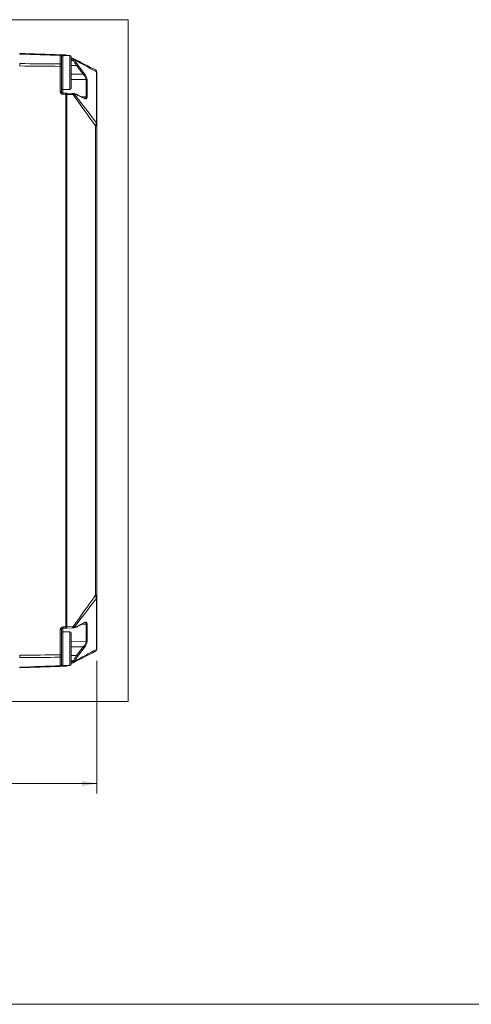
# Model space of a CAD drawing. Header units: millimetres. Extents: x 4 to 836, y 5 to 589.
# Tile 37 of 154: x 489 to 581, y 5 to 205. Entities that reach past the tile are written whole.
import ezdxf

# ---------------------------------------------------------------- set-up
doc = ezdxf.new("R2010")
doc.units = ezdxf.units.MM
doc.layers.add('1', color=7, linetype='Continuous', true_color=0xffffff)
doc.layers.add('256', color=7, linetype='Continuous', true_color=0xffffff)
doc.styles.add('ideas_simplex', font='simplex.shx')
doc.dimstyles.get("Standard").update_dxf_attribs({"dimtxt": 0.18, "dimasz": 0.18, "dimexe": 0.18, "dimexo": 0.0625, "dimgap": 0.09, "dimtad": 0, "dimtih": 1, "dimtoh": 1, "dimdec": 4, "dimzin": 0, "dimdsep": 46, "dimtxsty": 'Standard', "dimcen": 0.09, "dimadec": 0, "dimazin": 0, "dimtfac": 1, "dimtdec": 4, "dimtofl": 0, "dimtmove": 0, "dimatfit": 3, "dimfxl": 1, "dimtolj": 1, "dimtzin": 0, "dimarcsym": 0})

# ---------------------------------------------------------------- blocks, each defined once
blk = doc.blocks.new('_U0')
at = {"layer": '1', "color": 152, "lineweight": 13}
for p, q in [((379.695031, 124.782597), (379.695031, 47.920068)), ((504.495031, 74.90566), (504.495031, 47.920068))]:
    blk.add_line(p, q, dxfattribs=at)
at = {"layer": '1', "color": 87, "lineweight": 25}
for p, q in [((435.007531, 57.045068), (433.507531, 57.045068)), ((433.507531, 57.045068), (433.507531, 51.420068)), ((450.682531, 57.045068), (449.182531, 57.045068)), ((450.682531, 51.420068), (450.682531, 57.045068)), ((433.507531, 51.420068), (435.007531, 51.420068)), ((449.182531, 51.420068), (450.682531, 51.420068))]:
    blk.add_line(p, q, dxfattribs=at)
at = {"layer": '1', "color": 27, "lineweight": 13}
blk.add_line((379.695031, 49.920068), (504.495031, 49.920068), dxfattribs=at)
at = {"layer": '1', "color": 27, "lineweight": 18}
for points in [[(379.695031, 49.920068), (382.69503, 50.449049), (382.695033, 49.391087)], [(504.495031, 49.920068), (501.495033, 49.391087), (501.49503, 50.449049)]]:
    blk.add_solid(points, dxfattribs=at)
at = {"layer": '1', "color": 87, "linetype": 'Continuous', "lineweight": 25, "char_height": 3, "attachment_point": 7, "line_spacing_factor": 1.204819, "style": 'ideas_simplex'}
for s, insert in [('\\W1.1692;124,8', (434.979031, 59.180068)), ('\\W1.1692;4.913', (434.979031, 51.867568))]:
    blk.add_mtext(s, dxfattribs=dict(at, insert=insert))

msp = doc.modelspace()

# ---------------------------------------------------------------- linework, layer by layer
at = {"layer": '1', "color": 251, "linetype": 'Continuous', "lineweight": 18}
for p, q in [((510.845, 205.317), (359.949, 205.317)), ((510.845, 205.317), (510.845, 66.606)), ((359.949, 66.606), (510.845, 66.606))]:
    msp.add_line(p, q, dxfattribs=at)
at = {"layer": '1', "color": 143, "linetype": 'Continuous', "lineweight": 18}
for p, q in [((497.054, 198.173), (497.536, 198.156)), ((497.295, 197.822), (497.295, 196.198)), ((497.536, 198.156), (498.184, 198.134)), ((498.394, 198.079), (498.526, 198.011)), ((499.295, 197.619), (499.653, 197.436)), ((497.295, 195.822), (497.295, 190.651)), ((504.495, 194.517), (504.495, 184.138)), ((497.536, 190.401), (498.184, 190.378)), ((498.184, 190.378), (498.289, 190.374)), ((498.289, 190.374), (499.548, 190.33)), ((499.726, 190.324), (499.735, 190.324)), ((501.824, 189.383), (500.47, 190.099)), ((501.824, 189.383), (501.82, 189.384)), ((504.495, 183.703), (504.495, 88.219)), ((504.495, 87.785), (504.495, 77.406)), ((500.47, 81.824), (501.824, 82.54)), ((497.295, 81.272), (497.295, 76.101)), ((498.184, 81.545), (497.536, 81.522)), ((498.289, 81.549), (498.184, 81.545)), ((499.548, 81.593), (498.289, 81.549)), ((499.735, 81.599), (499.726, 81.599)), ((497.295, 75.725), (497.295, 74.101)), ((499.653, 74.487), (499.295, 74.304)), ((497.536, 73.767), (497.054, 73.75)), ((498.184, 73.789), (497.536, 73.767)), ((498.526, 73.911), (498.394, 73.844))]:
    msp.add_line(p, q, dxfattribs=at)
at = {"layer": '1', "color": 143, "linetype": 'Continuous', "lineweight": 13}
for p, q in [((497.054, 196.323), (497.054, 198.038)), ((499.548, 197.213), (499.295, 197.342)), ((499.295, 197.026), (499.735, 197.029)), ((499.735, 197.029), (499.726, 197.045)), ((499.916, 197.152), (499.925, 197.137)), ((497.295, 195.822), (497.054, 195.822)), ((497.054, 190.651), (497.054, 195.822)), ((500.362, 195.982), (499.295, 195.975)), ((501.716, 194.203), (500.362, 195.982)), ((500.552, 196.177), (501.906, 194.398)), ((504.392, 184.353), (504.392, 194.733)), ((499.295, 194.225), (501.716, 194.203)), ((502.293, 193.141), (499.295, 193.168)), ((502.293, 189.602), (502.293, 193.141)), ((502.482, 193.072), (502.482, 189.532)), ((497.054, 190.651), (497.295, 190.651)), ((497.536, 191.117), (497.536, 190.401)), ((498.184, 190.128), (497.536, 190.151)), ((498.394, 190.125), (498.184, 190.128)), ((498.184, 81.795), (498.184, 190.128)), ((499.653, 190.081), (498.394, 190.125)), ((498.394, 190.125), (498.394, 81.798)), ((499.925, 190.182), (499.916, 190.182)), ((501.906, 189.269), (500.552, 189.985)), ((501.337, 189.64), (502.293, 189.602)), ((504.223, 183.703), (504.495, 183.703)), ((504.223, 88.219), (504.223, 183.703)), ((504.223, 88.219), (504.495, 88.219)), ((504.392, 77.19), (504.392, 87.57)), ((500.552, 81.938), (501.906, 82.654)), ((502.293, 82.321), (501.337, 82.283)), ((502.293, 78.782), (502.293, 82.321)), ((502.482, 82.39), (502.482, 78.851)), ((497.295, 81.272), (497.054, 81.272)), ((497.054, 76.101), (497.054, 81.272)), ((497.536, 81.772), (498.184, 81.795)), ((497.536, 81.522), (497.536, 80.806)), ((498.184, 81.795), (498.394, 81.798)), ((498.394, 81.798), (499.653, 81.842)), ((499.916, 81.741), (499.925, 81.741)), ((499.295, 78.755), (502.293, 78.782)), ((501.716, 77.72), (499.295, 77.698)), ((500.362, 75.941), (501.716, 77.72)), ((501.906, 77.524), (500.552, 75.746)), ((497.295, 76.101), (497.054, 76.101)), ((497.054, 73.884), (497.054, 75.6)), ((499.295, 75.948), (500.362, 75.941)), ((499.735, 74.894), (499.295, 74.897)), ((499.295, 74.581), (499.548, 74.71)), ((499.726, 74.878), (499.735, 74.894)), ((499.925, 74.786), (499.916, 74.771))]:
    msp.add_line(p, q, dxfattribs=at)
at = {"layer": '1', "color": 252, "linetype": 'Continuous', "lineweight": 18}
for p, q in [((498.995, 198.011), (497.595, 198.011)), ((499.295, 197.711), (499.295, 191.411)), ((497.595, 191.111), (498.995, 191.111)), ((498.995, 80.811), (497.595, 80.811)), ((499.295, 80.511), (499.295, 74.211)), ((497.595, 73.911), (498.995, 73.911))]:
    msp.add_line(p, q, dxfattribs=at)
at = {"layer": '1', "color": 252, "linetype": 'Continuous', "lineweight": 13}
for p, q in [((497.595, 197.748), (497.595, 198.011)), ((497.595, 191.111), (497.595, 197.748)), ((498.995, 191.111), (498.995, 198.011)), ((497.595, 80.548), (497.595, 80.811)), ((497.595, 73.911), (497.595, 80.548)), ((498.995, 73.911), (498.995, 80.811))]:
    msp.add_line(p, q, dxfattribs=at)
at = {"layer": '1', "color": 143, "linetype": 'Continuous', "lineweight": 18}
for centre, radius, start, end in [((497.045, 197.923), 0.25, 0, 88), ((498.166, 197.634), 0.5, 62.93258, 88), ((503.995, 194.655), 0.5, 0, 62.93258), ((497.545, 190.651), 0.25, 180, 268), ((497.545, 81.272), 0.25, 92, 180), ((503.995, 77.267), 0.5, 297.06742, 0), ((497.045, 74), 0.25, 272, 0), ((498.166, 74.289), 0.5, 272, 297.06742)]:
    msp.add_arc(centre, radius, start, end, dxfattribs=at)
at = {"layer": '1', "color": 252, "linetype": 'Continuous', "lineweight": 18}
for centre, start, end in [((497.595, 197.711), 90, 180), ((498.995, 197.711), 0, 90), ((497.595, 191.411), 180, 270), ((498.995, 191.411), 270, 0), ((497.595, 80.511), 90, 180), ((498.995, 80.511), 0, 90), ((497.595, 74.211), 180, 270), ((498.995, 74.211), 270, 0)]:
    msp.add_arc(centre, 0.3, start, end, dxfattribs=at)
at = {"layer": '1', "color": 143, "linetype": 'Continuous', "lineweight": 13}
for centre, start, end in [((497.554, 190.651), 180, 268), ((497.554, 81.272), 92, 180)]:
    msp.add_arc(centre, 0.5, start, end, dxfattribs=at)
for centre, major_axis, ratio, start_param, end_param in [((497.045, 197.822), (-0.25, 0), 0.865309, 3.1415927, 4.6774824), ((497.045, 196.198), (-0.25, 0), 0.501238, 3.1415927, 4.6774824), ((497.528, 197.906), (-0.009, -0.25), 0.034878, 1.9830723, 3.1415927), ((498.175, 197.884), (-0.009, -0.25), 0.034878, 2.1085648, 3.1415927), ((498.28, 197.857), (-0.114, -0.223), 0.031081, 2.3564093, 3.1415927), ((499.54, 197.213), (0.114, 0.223), 0.031081, 4.7282703, 6.2831853), ((499.718, 197.045), (0.219, 0.121), 0.016898, 4.7429337, 5.8381156), ((499.726, 197.029), (-0.219, -0.121), 0.016898, 1.601341, 2.6965229), ((501.243, 197.039), (1.824, -2.907), 0.383985, 4.4793488, 4.8372259), ((501.441, 197.147), (1.867, -2.637), 0.399466, 4.4404593, 4.7983364), ((500.353, 196.07), (-0.199, -0.151), 0.305106, 1.3853773, 2.672573), ((501.707, 194.291), (-0.199, -0.151), 0.305106, 1.3853773, 2.672573), ((501.496, 193.965), (0.863, -1.209), 0.395235, 0.5058595, 1.6485714), ((503.995, 194.517), (-0.5, 0), 0.707107, 3.1415927, 3.7960911), ((501.298, 193.857), (0.917, -0.932), 0.413977, 0.3925369, 1.5352488), ((502.284, 192.965), (-0.25, 0), 0.707107, 3.7960911, 4.6774824), ((497.528, 190.151), (-0.009, -0.25), 0.034878, 1.5720143, 3.1415927), ((498.175, 190.128), (-0.009, -0.25), 0.034878, 1.5720143, 3.1415927), ((498.28, 190.125), (-0.009, -0.25), 0.454819, 1.5866776, 3.1415927), ((499.54, 190.081), (0.009, 0.25), 0.454819, 4.7282703, 6.2831853), ((499.718, 190.074), (0.009, 0.25), 0.874957, 5.1880034, 6.2831853), ((499.726, 190.074), (-0.009, -0.25), 0.874957, 2.0464107, 3.1415927), ((501.441, 187.377), (1.874, -2.711), 0.3839, 2.5054473, 2.8633243), ((500.353, 189.878), (-0.117, -0.221), 0.757824, 2.4211082, 3.1420987), ((501.707, 189.162), (-0.117, -0.221), 0.757824, 2.4211082, 3.1415758), ((501.496, 190.458), (0.865, -1.236), 0.383064, 5.6412531, 6.783965), ((501.298, 190.35), (0.919, -0.964), 0.394251, 5.9322906, 6.6808027), ((502.284, 189.425), (-0.25, 0), 0.707107, 3.7960911, 4.6774824), ((503.995, 184.138), (-0.5, 0), 0.707107, 3.1415927, 3.7960911), ((503.995, 87.785), (-0.5, 0), 0.707107, 2.4870942, 3.1415927), ((501.707, 82.761), (-0.117, 0.221), 0.757824, 3.1416095, 3.8620769), ((501.496, 81.465), (0.865, 1.236), 0.383064, 5.7824056, 6.9251176), ((501.298, 81.573), (0.919, 0.964), 0.394251, 5.885568, 6.6330623), ((502.284, 82.498), (0.25, 0), 0.707107, 4.7472956, 5.6286868), ((497.528, 81.772), (0.009, -0.25), 0.034878, 0, 1.5695784), ((498.175, 81.795), (0.009, -0.25), 0.034878, 0, 1.5695784), ((498.28, 81.798), (0.009, -0.25), 0.454819, 0, 1.554915), ((499.54, 81.842), (-0.009, 0.25), 0.454819, 3.1415927, 4.6965077), ((499.718, 81.849), (0.009, -0.25), 0.874957, 0, 1.0951819), ((499.726, 81.849), (0.009, -0.25), 0.874957, 0, 1.0951819), ((501.441, 84.546), (1.874, 2.711), 0.3839, 3.419861, 3.7777381), ((500.353, 82.045), (-0.117, 0.221), 0.757824, 3.1410865, 3.8620769), ((501.298, 78.066), (0.917, 0.932), 0.413977, 4.7479365, 5.8906484), ((501.496, 77.958), (0.863, 1.209), 0.395235, 4.6346139, 5.7773258), ((502.284, 78.958), (0.25, 0), 0.707107, 4.7472956, 5.6286868), ((501.707, 77.632), (0.199, -0.151), 0.305106, 0.4690196, 1.7562154), ((503.995, 77.406), (-0.5, 0), 0.707107, 2.4870942, 3.1415927), ((497.045, 75.725), (0.25, 0), 0.501238, 4.7472956, 6.2831853), ((499.54, 74.71), (-0.114, 0.223), 0.031081, 3.1415927, 4.6965077), ((499.718, 74.878), (-0.219, 0.121), 0.016898, 3.5866624, 4.6818443), ((501.243, 74.884), (1.824, 2.907), 0.383985, 1.4459594, 1.8038365), ((499.726, 74.894), (0.219, -0.121), 0.016898, 0.4450697, 1.5402516), ((501.441, 74.776), (1.867, 2.637), 0.399466, 1.4848489, 1.842726), ((500.353, 75.853), (0.199, -0.151), 0.305106, 0.4690196, 1.7562154), ((497.045, 74.101), (0.25, 0), 0.865309, 4.7472956, 6.2831853), ((497.528, 74.017), (0.009, -0.25), 0.034878, 0, 1.1585204), ((498.175, 74.039), (0.009, -0.25), 0.034878, 0, 1.033028), ((498.28, 74.066), (0.114, -0.223), 0.031081, 0, 0.7851837)]:
    msp.add_ellipse(centre, major_axis=major_axis, ratio=ratio, start_param=start_param, end_param=end_param, dxfattribs=at)
at = {"layer": '1', "color": 143, "linetype": 'Continuous', "lineweight": 18}
msp.add_ellipse((501.298, 81.573), major_axis=(0.919, 0.964), ratio=0.394251, start_param=0.3498769, end_param=0.3871936, dxfattribs=at)
for points, knots in [([(488.795, 198.337), (488.795, 198.357), (488.795, 198.393), (488.795, 198.419), (488.795, 198.435), (488.795, 198.439), (488.795, 198.447), (488.795, 198.451), (488.795, 198.459), (488.795, 198.461), (488.795, 198.461)], [0, 0, 0, 0, 0.2501816, 0.5003632, 0.5003632, 0.625454, 0.625454, 0.7505449, 0.7505449, 1, 1, 1, 1]), ([(488.795, 195.898), (488.795, 195.941), (488.795, 196.024), (488.795, 196.106), (488.795, 196.167), (488.795, 196.188), (488.795, 196.228), (488.795, 196.248), (488.795, 196.307), (488.795, 196.345), (488.795, 196.382)], [0, 0, 0, 0, 0.25, 0.5, 0.5, 0.625, 0.625, 0.75, 0.75, 1, 1, 1, 1]), ([(497.295, 197.923), (497.295, 197.923), (497.295, 197.921), (497.295, 197.912), (497.295, 197.906), (497.295, 197.889), (497.295, 197.878), (497.295, 197.853), (497.295, 197.839), (497.295, 197.822)], [0, 0, 0, 0, 0.25, 0.25, 0.5, 0.5, 0.75, 0.75, 1, 1, 1, 1]), ([(497.295, 196.198), (497.295, 196.169), (497.295, 196.14), (497.295, 196.079), (497.295, 196.048), (497.295, 195.985), (497.295, 195.953), (497.295, 195.888), (497.295, 195.855), (497.295, 195.822)], [0, 0, 0, 0, 0.25, 0.25, 0.5, 0.5, 0.75, 0.75, 1, 1, 1, 1]), ([(504.495, 194.655), (504.495, 194.655), (504.495, 194.653), (504.495, 194.647), (504.495, 194.644), (504.495, 194.637), (504.495, 194.632), (504.495, 194.617), (504.495, 194.603), (504.495, 194.576), (504.495, 194.566), (504.495, 194.544), (504.495, 194.531), (504.495, 194.517)], [0, 0, 0, 0, 0.25, 0.25, 0.375, 0.375, 0.5, 0.5, 0.75, 0.75, 0.875, 0.875, 1, 1, 1, 1]), ([(499.548, 190.33), (499.567, 190.33), (499.584, 190.329), (499.618, 190.328), (499.634, 190.327), (499.665, 190.326), (499.679, 190.326), (499.705, 190.325), (499.716, 190.325), (499.726, 190.324)], [0, 0, 0, 0, 0.25, 0.25, 0.5, 0.5, 0.75, 0.75, 1, 1, 1, 1]), ([(500.47, 190.099), (500.407, 190.132), (500.226, 190.219), (499.981, 190.3), (499.8, 190.321), (499.735, 190.324)], [0, 0, 0, 0, 0.2522589, 0.7287132, 1, 1, 1, 1]), ([(502.012, 189.32), (502.012, 189.32), (502.009, 189.32), (501.939, 189.326), (501.868, 189.361), (501.824, 189.383)], [0, 0, 0, 0, 0.0028967, 0.5176868, 1, 1, 1, 1]), ([(504.495, 184.138), (504.495, 184.124), (504.495, 184.109), (504.495, 184.077), (504.495, 184.06), (504.495, 184.008), (504.495, 183.972), (504.495, 183.916), (504.495, 183.897), (504.495, 183.859), (504.495, 183.84), (504.495, 183.781), (504.495, 183.743), (504.495, 183.703)], [0, 0, 0, 0, 0.125, 0.125, 0.25, 0.25, 0.5, 0.5, 0.625, 0.625, 0.75, 0.75, 1, 1, 1, 1]), ([(504.495, 88.219), (504.495, 88.18), (504.495, 88.142), (504.495, 88.084), (504.495, 88.064), (504.495, 88.026), (504.495, 88.007), (504.495, 87.951), (504.495, 87.915), (504.495, 87.862), (504.495, 87.846), (504.495, 87.814), (504.495, 87.799), (504.495, 87.785)], [0, 0, 0, 0, 0.25, 0.25, 0.375, 0.375, 0.5, 0.5, 0.75, 0.75, 0.875, 0.875, 1, 1, 1, 1]), ([(501.824, 82.54), (501.856, 82.556), (501.926, 82.591), (502.001, 82.603), (502.008, 82.603), (502.008, 82.602)], [0, 0, 0, 0, 0.3534421, 0.9321438, 1, 1, 1, 1]), ([(499.726, 81.599), (499.716, 81.598), (499.705, 81.598), (499.679, 81.597), (499.665, 81.597), (499.634, 81.596), (499.618, 81.595), (499.584, 81.594), (499.567, 81.593), (499.548, 81.593)], [0, 0, 0, 0, 0.25, 0.25, 0.5, 0.5, 0.75, 0.75, 1, 1, 1, 1]), ([(499.735, 81.599), (499.792, 81.602), (499.951, 81.618), (500.196, 81.692), (500.386, 81.779), (500.47, 81.824)], [0, 0, 0, 0, 0.2345146, 0.6624306, 1, 1, 1, 1]), ([(504.495, 77.406), (504.495, 77.392), (504.495, 77.379), (504.495, 77.356), (504.495, 77.346), (504.495, 77.319), (504.495, 77.306), (504.495, 77.291), (504.495, 77.286), (504.495, 77.279), (504.495, 77.276), (504.495, 77.269), (504.495, 77.267), (504.495, 77.267)], [0, 0, 0, 0, 0.1251214, 0.1251214, 0.2502427, 0.2502427, 0.5004855, 0.5004855, 0.6256068, 0.6256068, 0.7507282, 0.7507282, 1, 1, 1, 1]), ([(488.795, 75.541), (488.795, 75.578), (488.795, 75.654), (488.795, 75.734), (488.795, 75.794), (488.795, 75.815), (488.795, 75.856), (488.795, 75.877), (488.795, 75.94), (488.795, 75.982), (488.795, 76.025)], [0, 0, 0, 0, 0.25, 0.5, 0.5, 0.625, 0.625, 0.75, 0.75, 1, 1, 1, 1]), ([(497.295, 76.101), (497.295, 76.068), (497.295, 76.035), (497.295, 75.97), (497.295, 75.938), (497.295, 75.875), (497.295, 75.844), (497.295, 75.783), (497.295, 75.754), (497.295, 75.725)], [0, 0, 0, 0, 0.25, 0.25, 0.5, 0.5, 0.75, 0.75, 1, 1, 1, 1]), ([(488.795, 73.461), (488.795, 73.461), (488.795, 73.467), (488.795, 73.483), (488.795, 73.498), (488.795, 73.504), (488.795, 73.517), (488.795, 73.524), (488.795, 73.548), (488.795, 73.566), (488.795, 73.586)], [0, 0, 0, 0, 0.25, 0.5, 0.5, 0.625, 0.625, 0.75, 0.75, 1, 1, 1, 1]), ([(497.295, 74.101), (497.295, 74.084), (497.295, 74.07), (497.295, 74.045), (497.295, 74.034), (497.295, 74.017), (497.295, 74.01), (497.295, 74.002), (497.295, 74), (497.295, 74)], [0, 0, 0, 0, 0.2502251, 0.2502251, 0.5004502, 0.5004502, 0.7506753, 0.7506753, 1, 1, 1, 1])]:
    msp.add_open_spline(points, degree=3, knots=knots, dxfattribs=at)
for points, degree in [([(488.795, 198.461), (491.548, 198.365), (494.301, 198.269), (497.054, 198.173)], 3), ([(499.653, 197.436), (501.176, 196.657), (502.699, 195.879), (504.223, 195.101)], 3), ([(504.25, 195.087), (504.223, 195.101)], 1), ([(504.223, 76.822), (502.699, 76.044), (501.176, 75.266), (499.653, 74.487)], 3), ([(497.054, 73.75), (494.301, 73.654), (491.548, 73.558), (488.795, 73.461)], 3)]:
    msp.add_open_spline(points, degree=degree, dxfattribs=at)
at = {"layer": '1', "color": 143, "linetype": 'Continuous', "lineweight": 13}
for points in [[(497.054, 198.038), (494.301, 198.138), (491.548, 198.237), (488.795, 198.337)], [(488.795, 196.382), (491.548, 196.363), (494.301, 196.343), (497.054, 196.323)], [(504.392, 194.733), (502.9, 195.539), (501.408, 196.346), (499.916, 197.152)], [(497.054, 195.822), (494.301, 195.848), (491.548, 195.873), (488.795, 195.898)], [(504.223, 183.703), (502.699, 185.829), (501.176, 187.955), (499.653, 190.081)], [(499.916, 190.182), (501.408, 188.239), (502.9, 186.296), (504.392, 184.353)], [(499.653, 81.842), (501.176, 83.968), (502.699, 86.094), (504.223, 88.219)], [(504.392, 87.57), (502.9, 85.627), (501.408, 83.684), (499.916, 81.741)], [(499.916, 74.771), (501.408, 75.577), (502.9, 76.384), (504.392, 77.19)], [(488.795, 76.025), (491.548, 76.05), (494.301, 76.075), (497.054, 76.101)], [(497.054, 75.6), (494.301, 75.58), (491.548, 75.56), (488.795, 75.541)], [(488.795, 73.586), (491.548, 73.686), (494.301, 73.785), (497.054, 73.884)]]:
    msp.add_open_spline(points, degree=3, dxfattribs=at)
for points, knots in [([(497.054, 198.038), (497.054, 198.06), (497.054, 198.08), (497.054, 198.113), (497.054, 198.127), (497.054, 198.15), (497.054, 198.159), (497.054, 198.167), (497.054, 198.169), (497.054, 198.172), (497.054, 198.173), (497.054, 198.173)], [0, 0, 0, 0, 0.25, 0.25, 0.5, 0.5, 0.75, 0.75, 0.875, 0.875, 1, 1, 1, 1]), ([(497.054, 195.822), (497.054, 195.866), (497.054, 195.91), (497.054, 195.975), (497.054, 195.996), (497.054, 196.039), (497.054, 196.06), (497.054, 196.124), (497.054, 196.165), (497.054, 196.246), (497.054, 196.285), (497.054, 196.323)], [0, 0, 0, 0, 0.25, 0.25, 0.375, 0.375, 0.5, 0.5, 0.75, 0.75, 1, 1, 1, 1]), ([(499.726, 197.045), (499.716, 197.063), (499.705, 197.08), (499.679, 197.113), (499.665, 197.128), (499.634, 197.156), (499.618, 197.169), (499.584, 197.193), (499.567, 197.204), (499.548, 197.213)], [0, 0, 0, 0, 0.25, 0.25, 0.5, 0.5, 0.75, 0.75, 1, 1, 1, 1]), ([(499.653, 197.436), (499.657, 197.434), (499.661, 197.432), (499.668, 197.428), (499.679, 197.422), (499.703, 197.407), (499.737, 197.384), (499.762, 197.364), (499.786, 197.342), (499.798, 197.33), (499.832, 197.294), (499.852, 197.268), (499.879, 197.226), (499.887, 197.212), (499.899, 197.19), (499.904, 197.179), (499.91, 197.168), (499.913, 197.16), (499.915, 197.156), (499.916, 197.152)], [0, 0, 0, 0, 0.03125, 0.03125, 0.0625, 0.125, 0.25, 0.375, 0.375, 0.5, 0.5, 0.75, 0.75, 0.875, 0.875, 0.9375, 0.96875, 0.96875, 1, 1, 1, 1]), ([(504.392, 194.733), (504.391, 194.736), (504.391, 194.739), (504.39, 194.745), (504.389, 194.755), (504.386, 194.777), (504.379, 194.819), (504.371, 194.852), (504.363, 194.883), (504.36, 194.893), (504.354, 194.912), (504.344, 194.94), (504.327, 194.982), (504.312, 195.01), (504.299, 195.028), (504.295, 195.035), (504.287, 195.046), (504.274, 195.062), (504.26, 195.075), (504.246, 195.086), (504.239, 195.091), (504.232, 195.095), (504.227, 195.098), (504.225, 195.099), (504.223, 195.101)], [0, 0, 0, 0, 0.015625, 0.015625, 0.03125, 0.0625, 0.125, 0.25, 0.25, 0.3125, 0.3125, 0.375, 0.5, 0.625, 0.625, 0.6875, 0.6875, 0.75, 0.875, 0.875, 0.9375, 0.96875, 0.96875, 1, 1, 1, 1]), ([(499.916, 190.182), (499.913, 190.18), (499.91, 190.178), (499.903, 190.174), (499.891, 190.169), (499.879, 190.163), (499.852, 190.151), (499.832, 190.142), (499.786, 190.125), (499.762, 190.116), (499.723, 190.103), (499.71, 190.098), (499.689, 190.092), (499.682, 190.09), (499.668, 190.085), (499.661, 190.083), (499.653, 190.081)], [0, 0, 0, 0, 0.0625, 0.0625, 0.125, 0.25, 0.25, 0.5, 0.5, 0.75, 0.75, 0.875, 0.875, 0.9375, 0.9375, 1, 1, 1, 1]), ([(504.223, 183.703), (504.225, 183.711), (504.227, 183.719), (504.232, 183.734), (504.239, 183.758), (504.256, 183.811), (504.269, 183.857), (504.283, 183.902), (504.287, 183.917), (504.295, 183.946), (504.308, 183.99), (504.319, 184.032), (504.341, 184.115), (504.354, 184.168), (504.368, 184.23), (504.371, 184.242), (504.376, 184.266), (504.381, 184.289), (504.386, 184.317), (504.389, 184.335), (504.39, 184.343), (504.391, 184.348), (504.391, 184.351), (504.392, 184.353)], [0, 0, 0, 0, 0.03125, 0.03125, 0.0625, 0.125, 0.25, 0.25, 0.3125, 0.3125, 0.375, 0.5, 0.5, 0.75, 0.75, 0.8125, 0.8125, 0.875, 0.9375, 0.96875, 0.984375, 0.984375, 1, 1, 1, 1]), ([(504.392, 87.57), (504.391, 87.572), (504.391, 87.575), (504.39, 87.58), (504.389, 87.588), (504.386, 87.606), (504.379, 87.644), (504.371, 87.68), (504.363, 87.717), (504.36, 87.73), (504.354, 87.755), (504.344, 87.794), (504.327, 87.862), (504.312, 87.919), (504.299, 87.963), (504.295, 87.977), (504.287, 88.007), (504.274, 88.052), (504.26, 88.097), (504.246, 88.143), (504.239, 88.165), (504.232, 88.189), (504.227, 88.204), (504.225, 88.212), (504.223, 88.219)], [0, 0, 0, 0, 0.015625, 0.015625, 0.03125, 0.0625, 0.125, 0.25, 0.25, 0.3125, 0.3125, 0.375, 0.5, 0.625, 0.625, 0.6875, 0.6875, 0.75, 0.875, 0.875, 0.9375, 0.96875, 0.96875, 1, 1, 1, 1]), ([(499.653, 81.842), (499.657, 81.841), (499.661, 81.84), (499.668, 81.838), (499.679, 81.835), (499.703, 81.827), (499.723, 81.82), (499.762, 81.807), (499.786, 81.798), (499.832, 81.781), (499.852, 81.772), (499.879, 81.76), (499.887, 81.756), (499.899, 81.75), (499.904, 81.748), (499.91, 81.744), (499.913, 81.743), (499.914, 81.742), (499.915, 81.741), (499.916, 81.741)], [0, 0, 0, 0, 0.03125, 0.03125, 0.0625, 0.125, 0.25, 0.25, 0.5, 0.5, 0.75, 0.75, 0.875, 0.875, 0.9375, 0.96875, 0.984375, 0.984375, 1, 1, 1, 1]), ([(504.223, 76.822), (504.225, 76.823), (504.227, 76.825), (504.232, 76.828), (504.239, 76.832), (504.256, 76.844), (504.269, 76.857), (504.283, 76.872), (504.287, 76.877), (504.295, 76.889), (504.308, 76.907), (504.319, 76.927), (504.341, 76.973), (504.354, 77.008), (504.368, 77.06), (504.371, 77.071), (504.376, 77.093), (504.381, 77.116), (504.386, 77.146), (504.389, 77.168), (504.39, 77.178), (504.391, 77.184), (504.391, 77.187), (504.392, 77.19)], [0, 0, 0, 0, 0.03125, 0.03125, 0.0625, 0.125, 0.25, 0.25, 0.3125, 0.3125, 0.375, 0.5, 0.5, 0.75, 0.75, 0.8125, 0.8125, 0.875, 0.9375, 0.96875, 0.984375, 0.984375, 1, 1, 1, 1]), ([(497.054, 75.6), (497.054, 75.638), (497.054, 75.677), (497.054, 75.758), (497.054, 75.799), (497.054, 75.863), (497.054, 75.884), (497.054, 75.927), (497.054, 75.948), (497.054, 76.013), (497.054, 76.057), (497.054, 76.101)], [0, 0, 0, 0, 0.25, 0.25, 0.5, 0.5, 0.625, 0.625, 0.75, 0.75, 1, 1, 1, 1]), ([(499.548, 74.71), (499.567, 74.719), (499.584, 74.73), (499.618, 74.754), (499.634, 74.767), (499.665, 74.795), (499.679, 74.81), (499.705, 74.843), (499.716, 74.86), (499.726, 74.878)], [0, 0, 0, 0, 0.25, 0.25, 0.5, 0.5, 0.75, 0.75, 1, 1, 1, 1]), ([(499.916, 74.771), (499.913, 74.763), (499.91, 74.755), (499.903, 74.74), (499.891, 74.718), (499.879, 74.696), (499.852, 74.655), (499.832, 74.629), (499.798, 74.593), (499.786, 74.581), (499.762, 74.559), (499.737, 74.539), (499.71, 74.52), (499.689, 74.507), (499.682, 74.503), (499.668, 74.495), (499.661, 74.491), (499.653, 74.487)], [0, 0, 0, 0, 0.0625, 0.0625, 0.125, 0.25, 0.25, 0.5, 0.5, 0.625, 0.625, 0.75, 0.875, 0.875, 0.9375, 0.9375, 1, 1, 1, 1]), ([(497.054, 73.75), (497.054, 73.75), (497.054, 73.751), (497.054, 73.753), (497.054, 73.756), (497.054, 73.764), (497.054, 73.773), (497.054, 73.795), (497.054, 73.81), (497.054, 73.843), (497.054, 73.863), (497.054, 73.884)], [0, 0, 0, 0, 0.125, 0.125, 0.25, 0.25, 0.5, 0.5, 0.75, 0.75, 1, 1, 1, 1])]:
    msp.add_open_spline(points, degree=3, knots=knots, dxfattribs=at)
at = {"layer": '256', "color": 3, "linetype": 'Continuous', "lineweight": 18}
msp.add_line((15, 5), (836, 5), dxfattribs=at)

# ---------------------------------------------------------------- dimensions: what is measured, and where the dimension line sits
at = {"layer": '1', "color": 87, "linetype": 'Continuous', "lineweight": 25}
dim = msp.add_linear_dim(base=(379.695, 49.92), p1=(504.495, 80.743), p2=(379.695, 127.283), text='<>\\P[\\C87;{\\H1.00x;\\Fsimplex.shx;4.913\\Fsimplex.shx;}\\C87; ]', dimstyle='Standard', override={"dimtxt": 3, "dimasz": 3, "dimexe": 2, "dimexo": 2.5, "dimgap": 1.5, "dimtad": 1, "dimtih": 0, "dimtoh": 0, "dimdec": 2, "dimlfac": 1, "dimzin": 8, "dimdsep": 44, "dimlunit": 2, "dimtxsty": 'ideas_simplex', "dimsah": 1, "dimse1": 0, "dimse2": 0, "dimsd1": 0, "dimsd2": 0, "dimclrd": 27, "dimclre": 152, "dimclrt": 87, "dimtol": 0, "dimtm": -0.1, "dimtfac": 0.5, "dimtdec": 2, "dimtofl": 1, "dimtmove": 0, "dimtzin": 8, "dimlwd": 13, "dimlwe": 13}, dxfattribs=at)
dim.commit()
dim.dimension.update_dxf_attribs({"geometry": '_U0', "text_midpoint": (442.095, 49.92), "dimtype": 160})

doc.saveas('drawing.dxf')
